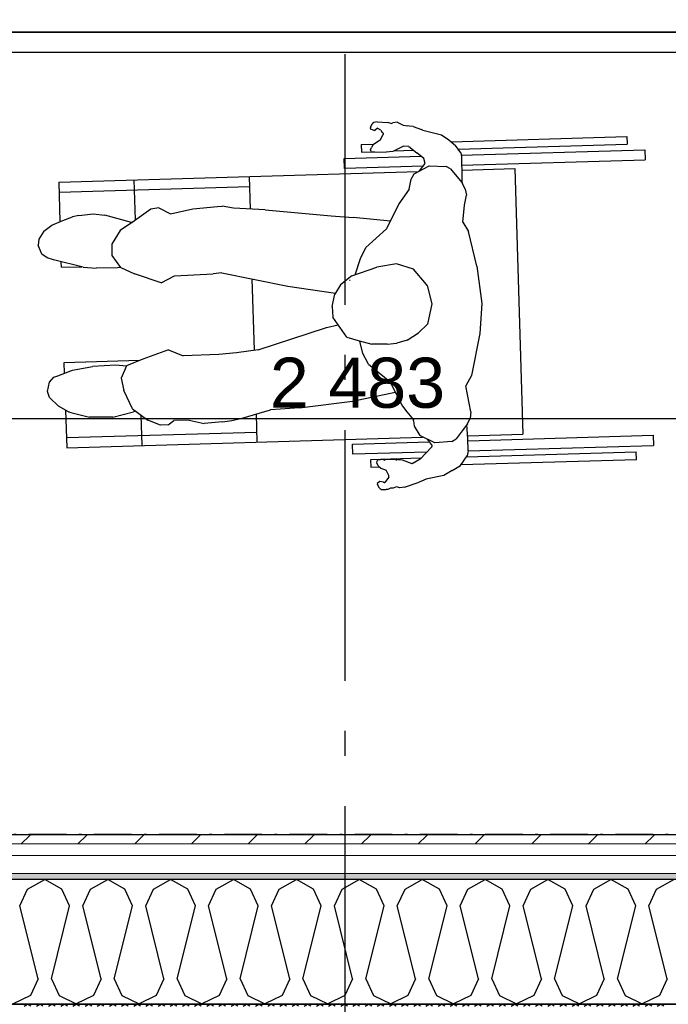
# Model space of a CAD drawing. Header units: millimetres. Extents: x -150 to 340931, y -1115 to 365939.
# Tile 171 of 253: x 297588 to 298881, y 356442 to 358406. Entities that reach past the tile are written whole.
import ezdxf
from ezdxf.enums import TextEntityAlignment as Align

# ---------------------------------------------------------------- set-up
doc = ezdxf.new("R2010")
doc.units = ezdxf.units.MM
doc.header["$LTSCALE"] = 0.5
doc.header["$MEASUREMENT"] = 0
for name, pattern in [('Akselinje', [1500, 1000, -200, 100, -200]), ('Over snittplan', [260, 150, -50, 10, -50]), ('PLINE', [0])]:
    doc.linetypes.add(name, pattern=pattern)
for name, color, linetype in [('232- Ikke-bærende yttervegger (Skravur)(Nye konstruksjoner)', 7, 'Continuous'), ('232- Ikke-bærende yttervegger(Nye konstruksjoner)', 7, 'Continuous'), ('255- Gulvoverflate(Nye konstruksjoner)', 7, 'Continuous'), ('287- Andre rekkverk_ håndlister og fendere(Nye konstruksjoner)', 7, 'Continuous'), ('82-- Modullinjer(Nye konstruksjoner)', 7, 'Continuous'), ('842-M___1_50 Målsetting bygning', 7, 'Continuous'), ('842-M___1_50 Målsetting bygning(Nye konstruksjoner)', 7, 'Continuous'), ('862- M___Nettoareal(Nye konstruksjoner)', 7, 'Continuous'), ('862- M___Nettoareal(Polylinje)(Nye konstruksjoner)', 7, 'Continuous'), ('862- M___Nettoareal(Tekst)(Nye konstruksjoner)', 7, 'Continuous'), ('878- Annen overflate_visuell informasjon(Nye konstruksjoner)', 7, 'Continuous')]:
    doc.layers.add(name, color=color, linetype=linetype)
doc.layers.add('235- Utvendig kledning og overflate(Nye konstruksjoner)', color=7, linetype='Continuous', lineweight=0)
doc.styles.add('GENERATED_STYLE_1', font='txt')
doc.styles.add('GENERATED_STYLE_3', font='arial.ttf')
doc.styles.add('GENERATED_STYLE_5', font='arial.ttf')
doc.dimstyles.new('GENERATED_STYLE__1', dxfattribs={"dimtxt": 100, "dimasz": 95, "dimexe": 0.18, "dimexo": 0.0625, "dimgap": 0, "dimtad": 1, "dimtih": 1, "dimtoh": 1, "dimdec": 0, "dimzin": 0, "dimdsep": 46, "dimtxsty": 'GENERATED_STYLE_3', "dimblk": 'ARROWHEAD_6', "dimblk1": 'ARROWHEAD_6', "dimblk2": 'ARROWHEAD_6', "dimcen": 0.09, "dimse1": 1, "dimse2": 1, "dimclrd": 256, "dimclre": 256, "dimclrt": 256, "dimadec": 1, "dimazin": 0, "dimtfac": 1, "dimtdec": 4, "dimtmove": 0, "dimatfit": 3, "dimfxl": 1, "dimtolj": 1, "dimtzin": 0, "dimarcsym": 0})
doc.dimstyles.new('GENERATED_STYLE__2', dxfattribs={"dimtxt": 100, "dimasz": 95, "dimexe": 0.18, "dimexo": 0.0625, "dimgap": 0, "dimtad": 1, "dimdec": 0, "dimzin": 0, "dimdsep": 46, "dimtxsty": 'GENERATED_STYLE_3', "dimblk": 'ARROWHEAD_6', "dimblk1": 'ARROWHEAD_6', "dimblk2": 'ARROWHEAD_6', "dimcen": 0.09, "dimse1": 1, "dimse2": 1, "dimclrd": 256, "dimclre": 256, "dimclrt": 256, "dimadec": 1, "dimazin": 0, "dimtfac": 1, "dimtdec": 4, "dimtmove": 0, "dimatfit": 3, "dimfxl": 1, "dimtolj": 1, "dimtzin": 0, "dimarcsym": 0})

# ---------------------------------------------------------------- blocks, each defined once
blk = doc.blocks.new('SVALGANG__5', base_point=(290802.8, 357548.8))
at = {"layer": '862- M___Nettoareal(Polylinje)(Nye konstruksjoner)', "linetype": 'PLINE', "flags": 128}
blk.add_lwpolyline([(277511, 356505.6), (277511, 356780.6), (303141, 356780.6), (303141, 354447.8), (307179.6, 354447.8), (304322.3, 358380.6), (276311, 358380.6), (276311, 356505.6)], close=True, dxfattribs=at)
at = {"layer": '862- M___Nettoareal(Tekst)(Nye konstruksjoner)', "style": 'GENERATED_STYLE_1'}
for tag, p in [('DUMMY_861', (291159.5, 358158.7)), ('ROOM_NAME', (290446.2, 358108.9)), ('DUMMY_862', (290446.2, 357970.5))]:
    blk.add_attdef(tag, text='', height=100, dxfattribs=at).set_placement(p, align=Align.TOP_LEFT)
blk = doc.blocks.new('*X86')
at = {"layer": '232- Ikke-bærende yttervegger (Skravur)(Nye konstruksjoner)', "linetype": 'PLINE'}
for p, q in [((297596.8, 356437.9), (297603.4, 356441.6)), ((297610, 356437.9), (297603.4, 356441.6)), ((297621.1, 356437.9), (297627.7, 356441.6)), ((297634.3, 356437.9), (297627.7, 356441.6)), ((297645.3, 356437.9), (297652, 356441.6)), ((297658.6, 356437.9), (297652, 356441.6)), ((297669.6, 356437.9), (297676.3, 356441.6)), ((297682.9, 356437.9), (297676.3, 356441.6)), ((297693.9, 356437.9), (297700.5, 356441.6)), ((297707.2, 356437.9), (297700.5, 356441.6)), ((297718.2, 356437.9), (297724.8, 356441.6)), ((297731.5, 356437.9), (297724.8, 356441.6)), ((297742.5, 356437.9), (297749.1, 356441.6)), ((297755.7, 356437.9), (297749.1, 356441.6)), ((297766.8, 356437.9), (297773.4, 356441.6)), ((297780, 356437.9), (297773.4, 356441.6)), ((297791, 356437.9), (297797.7, 356441.6)), ((297804.3, 356437.9), (297797.7, 356441.6)), ((297815.3, 356437.9), (297821.9, 356441.6)), ((297828.6, 356437.9), (297821.9, 356441.6)), ((297839.6, 356437.9), (297846.2, 356441.6)), ((297852.9, 356437.9), (297846.2, 356441.6)), ((297863.9, 356437.9), (297870.5, 356441.6)), ((297877.1, 356437.9), (297870.5, 356441.6)), ((297888.2, 356437.9), (297894.8, 356441.6)), ((297901.4, 356437.9), (297894.8, 356441.6)), ((297912.4, 356437.9), (297919.1, 356441.6)), ((297925.7, 356437.9), (297919.1, 356441.6)), ((297936.7, 356437.9), (297943.4, 356441.6)), ((297950, 356437.9), (297943.4, 356441.6)), ((297961, 356437.9), (297967.6, 356441.6)), ((297974.3, 356437.9), (297967.6, 356441.6)), ((297985.3, 356437.9), (297991.9, 356441.6)), ((297998.5, 356437.9), (297991.9, 356441.6)), ((298009.6, 356437.9), (298016.2, 356441.6)), ((298022.8, 356437.9), (298016.2, 356441.6)), ((298033.8, 356437.9), (298040.5, 356441.6)), ((298047.1, 356437.9), (298040.5, 356441.6)), ((298058.1, 356437.9), (298064.8, 356441.6)), ((298071.4, 356437.9), (298064.8, 356441.6)), ((298082.4, 356437.9), (298089, 356441.6)), ((298095.7, 356437.9), (298089, 356441.6)), ((298106.7, 356437.9), (298113.3, 356441.6)), ((298120, 356437.9), (298113.3, 356441.6)), ((298131, 356437.9), (298137.6, 356441.6)), ((298144.2, 356437.9), (298137.6, 356441.6)), ((298155.3, 356437.9), (298161.9, 356441.6)), ((298168.5, 356437.9), (298161.9, 356441.6)), ((298179.5, 356437.9), (298186.2, 356441.6)), ((298192.8, 356437.9), (298186.2, 356441.6)), ((298203.8, 356437.9), (298210.4, 356441.6)), ((298217.1, 356437.9), (298210.4, 356441.6)), ((298228.1, 356437.9), (298234.7, 356441.6)), ((298241.4, 356437.9), (298234.7, 356441.6)), ((298252.4, 356437.9), (298259, 356441.6)), ((298265.6, 356437.9), (298259, 356441.6)), ((298276.7, 356437.9), (298283.3, 356441.6)), ((298289.9, 356437.9), (298283.3, 356441.6)), ((298300.9, 356437.9), (298307.6, 356441.6)), ((298314.2, 356437.9), (298307.6, 356441.6)), ((298325.2, 356437.9), (298331.9, 356441.6)), ((298338.5, 356437.9), (298331.9, 356441.6)), ((298349.5, 356437.9), (298356.1, 356441.6)), ((298362.8, 356437.9), (298356.1, 356441.6)), ((298373.8, 356437.9), (298380.4, 356441.6)), ((298387, 356437.9), (298380.4, 356441.6)), ((298398.1, 356437.9), (298404.7, 356441.6)), ((298411.3, 356437.9), (298404.7, 356441.6)), ((298422.3, 356437.9), (298429, 356441.6)), ((298435.6, 356437.9), (298429, 356441.6)), ((298446.6, 356437.9), (298453.3, 356441.6)), ((298459.9, 356437.9), (298453.3, 356441.6)), ((298470.9, 356437.9), (298477.5, 356441.6)), ((298484.2, 356437.9), (298477.5, 356441.6)), ((298495.2, 356437.9), (298501.8, 356441.6)), ((298508.5, 356437.9), (298501.8, 356441.6)), ((298519.5, 356437.9), (298526.1, 356441.6)), ((298532.7, 356437.9), (298526.1, 356441.6)), ((298543.8, 356437.9), (298550.4, 356441.6)), ((298557, 356437.9), (298550.4, 356441.6)), ((298568, 356437.9), (298574.7, 356441.6)), ((298581.3, 356437.9), (298574.7, 356441.6)), ((298592.3, 356437.9), (298598.9, 356441.6)), ((298605.6, 356437.9), (298598.9, 356441.6)), ((298616.6, 356437.9), (298623.2, 356441.6)), ((298629.9, 356437.9), (298623.2, 356441.6)), ((298640.9, 356437.9), (298647.5, 356441.6)), ((298654.1, 356437.9), (298647.5, 356441.6)), ((298665.2, 356437.9), (298671.8, 356441.6)), ((298678.4, 356437.9), (298671.8, 356441.6)), ((298689.4, 356437.9), (298696.1, 356441.6)), ((298702.7, 356437.9), (298696.1, 356441.6)), ((298713.7, 356437.9), (298720.4, 356441.6)), ((298727, 356437.9), (298720.4, 356441.6)), ((298738, 356437.9), (298744.6, 356441.6)), ((298751.3, 356437.9), (298744.6, 356441.6)), ((298762.3, 356437.9), (298768.9, 356441.6)), ((298775.5, 356437.9), (298768.9, 356441.6)), ((298786.6, 356437.9), (298793.2, 356441.6)), ((298799.8, 356437.9), (298793.2, 356441.6)), ((298810.8, 356437.9), (298817.5, 356441.6)), ((298824.1, 356437.9), (298817.5, 356441.6)), ((298835.1, 356437.9), (298841.8, 356441.6)), ((298848.4, 356437.9), (298841.8, 356441.6)), ((298859.4, 356437.9), (298866, 356441.6)), ((298872.7, 356437.9), (298866, 356441.6))]:
    blk.add_line(p, q, dxfattribs=at)
blk = doc.blocks.new('*X94')
at = {"layer": '232- Ikke-bærende yttervegger (Skravur)(Nye konstruksjoner)', "linetype": 'PLINE'}
for p, q in [((297603.6, 356671.5), (297637.8, 356690.6)), ((297672.1, 356671.5), (297637.8, 356690.6)), ((297729, 356671.5), (297763.3, 356690.6)), ((297797.5, 356671.5), (297763.3, 356690.6)), ((297854.5, 356671.5), (297888.7, 356690.6)), ((297923, 356671.5), (297888.7, 356690.6)), ((297979.9, 356671.5), (298014.2, 356690.6)), ((298048.4, 356671.5), (298014.2, 356690.6)), ((298105.4, 356671.5), (298139.6, 356690.6)), ((298173.9, 356671.5), (298139.6, 356690.6)), ((298230.8, 356671.5), (298265.1, 356690.6)), ((298299.3, 356671.5), (298265.1, 356690.6)), ((298356.3, 356671.5), (298390.5, 356690.6)), ((298424.8, 356671.5), (298390.5, 356690.6)), ((298481.7, 356671.5), (298516, 356690.6)), ((298550.2, 356671.5), (298516, 356690.6)), ((298607.2, 356671.5), (298641.4, 356690.6)), ((298675.7, 356671.5), (298641.4, 356690.6)), ((298732.6, 356671.5), (298766.9, 356690.6)), ((298801.2, 356671.5), (298766.9, 356690.6)), ((298858.1, 356671.5), (298892.3, 356690.6)), ((297588.3, 356637.9), (297603.6, 356671.5)), ((297687.4, 356637.9), (297672.1, 356671.5)), ((297713.7, 356637.9), (297729, 356671.5)), ((297812.8, 356637.9), (297797.5, 356671.5)), ((297839.2, 356637.9), (297854.5, 356671.5)), ((297938.3, 356637.9), (297923, 356671.5)), ((297964.6, 356637.9), (297979.9, 356671.5)), ((298063.7, 356637.9), (298048.4, 356671.5)), ((298090.1, 356637.9), (298105.4, 356671.5)), ((298189.2, 356637.9), (298173.9, 356671.5)), ((298215.5, 356637.9), (298230.8, 356671.5)), ((298314.6, 356637.9), (298299.3, 356671.5)), ((298341, 356637.9), (298356.3, 356671.5)), ((298440.1, 356637.9), (298424.8, 356671.5)), ((298466.4, 356637.9), (298481.7, 356671.5)), ((298565.5, 356637.9), (298550.2, 356671.5)), ((298591.9, 356637.9), (298607.2, 356671.5)), ((298691, 356637.9), (298675.7, 356671.5)), ((298717.3, 356637.9), (298732.6, 356671.5)), ((298816.4, 356637.9), (298801.2, 356671.5)), ((298842.8, 356637.9), (298858.1, 356671.5)), ((297624.6, 356492.5), (297588.3, 356637.9)), ((297651, 356492.5), (297687.4, 356637.9)), ((297750.1, 356492.5), (297713.7, 356637.9)), ((297776.4, 356492.5), (297812.8, 356637.9)), ((297875.5, 356492.5), (297839.2, 356637.9)), ((297901.9, 356492.5), (297938.3, 356637.9)), ((298001, 356492.5), (297964.6, 356637.9)), ((298027.4, 356492.5), (298063.7, 356637.9)), ((298126.4, 356492.5), (298090.1, 356637.9)), ((298152.8, 356492.5), (298189.2, 356637.9)), ((298251.9, 356492.5), (298215.5, 356637.9)), ((298278.3, 356492.5), (298314.6, 356637.9)), ((298377.4, 356492.5), (298341, 356637.9)), ((298403.7, 356492.5), (298440.1, 356637.9)), ((298502.8, 356492.5), (298466.4, 356637.9)), ((298529.2, 356492.5), (298565.5, 356637.9)), ((298628.3, 356492.5), (298591.9, 356637.9)), ((298654.6, 356492.5), (298691, 356637.9)), ((298753.7, 356492.5), (298717.3, 356637.9)), ((298780.1, 356492.5), (298816.4, 356637.9)), ((298879.2, 356492.5), (298842.8, 356637.9)), ((297624.6, 356492.5), (297609.3, 356458.9)), ((297651, 356492.5), (297666.3, 356458.9)), ((297750.1, 356492.5), (297734.8, 356458.9)), ((297776.4, 356492.5), (297791.7, 356458.9)), ((297875.5, 356492.5), (297860.3, 356458.9)), ((297901.9, 356492.5), (297917.2, 356458.9)), ((298001, 356492.5), (297985.7, 356458.9)), ((298027.4, 356492.5), (298042.6, 356458.9)), ((298126.4, 356492.5), (298111.2, 356458.9)), ((298152.8, 356492.5), (298168.1, 356458.9)), ((298251.9, 356492.5), (298236.6, 356458.9)), ((298278.3, 356492.5), (298293.5, 356458.9)), ((298377.4, 356492.5), (298362.1, 356458.9)), ((298403.7, 356492.5), (298419, 356458.9)), ((298502.8, 356492.5), (298487.5, 356458.9)), ((298529.2, 356492.5), (298544.5, 356458.9)), ((298628.3, 356492.5), (298613, 356458.9)), ((298654.6, 356492.5), (298669.9, 356458.9)), ((298753.7, 356492.5), (298738.4, 356458.9)), ((298780.1, 356492.5), (298795.4, 356458.9)), ((298879.2, 356492.5), (298863.9, 356458.9)), ((297609.3, 356458.9), (297575.1, 356442.6)), ((297666.3, 356458.9), (297700.5, 356442.6)), ((297734.8, 356458.9), (297700.5, 356442.6)), ((297791.7, 356458.9), (297826, 356442.6)), ((297860.3, 356458.9), (297826, 356442.6)), ((297917.2, 356458.9), (297951.4, 356442.6)), ((297985.7, 356458.9), (297951.4, 356442.6)), ((298042.6, 356458.9), (298076.9, 356442.6)), ((298111.2, 356458.9), (298076.9, 356442.6)), ((298168.1, 356458.9), (298202.4, 356442.6)), ((298236.6, 356458.9), (298202.4, 356442.6)), ((298293.5, 356458.9), (298327.8, 356442.6)), ((298362.1, 356458.9), (298327.8, 356442.6)), ((298419, 356458.9), (298453.3, 356442.6)), ((298487.5, 356458.9), (298453.3, 356442.6)), ((298544.5, 356458.9), (298578.7, 356442.6)), ((298613, 356458.9), (298578.7, 356442.6)), ((298669.9, 356458.9), (298704.2, 356442.6)), ((298738.4, 356458.9), (298704.2, 356442.6)), ((298795.4, 356458.9), (298829.6, 356442.6)), ((298863.9, 356458.9), (298829.6, 356442.6))]:
    blk.add_line(p, q, dxfattribs=at)
blk = doc.blocks.new('Rullestolbruker[77]', base_point=(298015.3, 358142))
at = {"layer": '878- Annen overflate_visuell informasjon(Nye konstruksjoner)', "linetype": 'PLINE'}
for p, q in [((298287.2, 358190.4), (298287, 358187.9)), ((298287, 358187.9), (298296.4, 358184.8)), ((298287.2, 358190.4), (298291.1, 358198.2)), ((298294.2, 358200.4), (298291.1, 358198.2)), ((298301.1, 358201.8), (298294.2, 358200.4)), ((298301.3, 358189.2), (298296.4, 358184.8)), ((298301.1, 358201.8), (298321.5, 358200.6)), ((298302.1, 358188.8), (298301.3, 358189.2)), ((298307.8, 358185.4), (298302.1, 358188.8)), ((298328.8, 358198.5), (298321.5, 358200.6)), ((298328.8, 358198.5), (298332.2, 358199.9)), ((298340.9, 358201.1), (298332.2, 358199.9)), ((298340.9, 358201.1), (298352.8, 358195.1)), ((298352.8, 358195.1), (298361.8, 358193.8)), ((298365.1, 358192.9), (298361.8, 358193.8)), ((298372.7, 358192.8), (298365.1, 358192.9)), ((298372.7, 358192.8), (298389.5, 358186.4)), ((298391.8, 358185.2), (298389.5, 358186.4)), ((298292.5, 358156.5), (298307.5, 358166.5)), ((298307.5, 358166.5), (298312.8, 358176.8)), ((298307.8, 358185.4), (298310.7, 358180.3)), ((298312.5, 358179.2), (298310.7, 358180.3)), ((298312.5, 358179.2), (298312.8, 358176.8)), ((298391.8, 358185.2), (298429.3, 358176)), ((298429.3, 358176), (298444, 358165.8)), ((298448.5, 358161.9), (298798.7, 358172.3)), ((298798.7, 358172.3), (298799.2, 358157.3)), ((298268.9, 358156.5), (298293.7, 358157.3)), ((298268.9, 358156.5), (298269.4, 358141.6)), ((298287.6, 358146.3), (298289.3, 358150.9)), ((298292.5, 358156.5), (298289.3, 358150.9)), ((298353.5, 358153.2), (298332.1, 358142.6)), ((298364, 358153), (298353.5, 358153.2)), ((298364, 358153), (298380.1, 358139.8)), ((298444, 358165.8), (298457, 358154.4)), ((298467.4, 358140.1), (298457, 358154.4)), ((298462.2, 358147.3), (298799.2, 358157.3)), ((298234.8, 358128.5), (298388.4, 358133.1)), ((298235.4, 358108.5), (298234.8, 358128.5)), ((298269.4, 358141.6), (298290, 358142.2)), ((298289.1, 358142.6), (298287.6, 358146.3)), ((298289.1, 358142.6), (298290.8, 358141.8)), ((298290.8, 358141.8), (298296.3, 358141.7)), ((298296.3, 358141.7), (298318.9, 358141.2)), ((298332.1, 358142.6), (298318.9, 358141.2)), ((298374.1, 358144.7), (298333.8, 358143.5)), ((298393.8, 358128.7), (298380.1, 358139.8)), ((298396.7, 358118.5), (298393.8, 358128.7)), ((298467.4, 358140.1), (298468.8, 358132.4)), ((298468.3, 358135.4), (298834.5, 358146.3)), ((298468.8, 358132.4), (298469.7, 358090.5)), ((298834.5, 358146.3), (298835.1, 358126.3)), ((298392.6, 358113.2), (298235.4, 358108.5)), ((298374.8, 358098), (298404.2, 358114.3)), ((298385.3, 358103.8), (298396.7, 358118.5)), ((298404.2, 358114.3), (298438.1, 358112.7)), ((298446.9, 358108), (298438.1, 358112.7)), ((298446.9, 358108), (298469.7, 358080.7)), ((298469.2, 358115.5), (298835.1, 358126.3)), ((298469.4, 358105.5), (298575.5, 358108.6)), ((298575.5, 358108.6), (298591.2, 357578.8)), ((297665.9, 358081.6), (298382.7, 358102.9)), ((298045.7, 358092.9), (298047.7, 358028)), ((298364.8, 358067.8), (298368.7, 358087.8)), ((298368.7, 358087.8), (298374.8, 358098)), ((298469.7, 358090.5), (298469.7, 358080.7)), ((297665.9, 358081.6), (297668.2, 358003.1)), ((297666.5, 358061.7), (298046.3, 358072.9)), ((297815.8, 358086.1), (297818.2, 358006.1)), ((298469.7, 358080.7), (298471.1, 358079)), ((298476.5, 358067.6), (298471.1, 358079)), ((298352.1, 358049.9), (298344.3, 358038.6)), ((298364.8, 358067.8), (298352.1, 358049.9)), ((298474.8, 358035.4), (298478.9, 358055.6)), ((298476.5, 358067.6), (298478.9, 358055.6)), ((297865.5, 358030.1), (297849.1, 358027.6)), ((297865.5, 358030.1), (297888.3, 358018.3)), ((297932.9, 358028.5), (297982.2, 358033)), ((297982.2, 358033), (297991.5, 358033.8)), ((298014.3, 358029.7), (297991.5, 358033.8)), ((298077.7, 358026.5), (298014.3, 358029.7)), ((298344.3, 358038.6), (298319.6, 357988.4)), ((298471.7, 358001.7), (298474.8, 358035.4)), ((297673.7, 358005), (297693.4, 358012.4)), ((297706.1, 358015.3), (297693.4, 358012.4)), ((297706.1, 358015.3), (297734.3, 358018.6)), ((297734.3, 358018.6), (297757.6, 358016)), ((297810.8, 358001.3), (297757.6, 358016)), ((297849.1, 358027.6), (297816.7, 358004.4)), ((297888.3, 358018.3), (297932.9, 358028.5)), ((298077.7, 358026.5), (298209, 358014.5)), ((298209, 358014.5), (298252.8, 358010.8)), ((298327.1, 358003.7), (298252.8, 358010.8)), ((297636.1, 357983.5), (297651.8, 357995.8)), ((297651.8, 357995.8), (297673.7, 358005)), ((297816.7, 358004.4), (297787.9, 357984.9)), ((297810.9, 358001.3), (297810.8, 358001.3)), ((297810.8, 358001.3), (297812, 358001.2)), ((298471.7, 358001.7), (298483.1, 357982.9)), ((297636.1, 357983.5), (297625.9, 357968.1)), ((297787.9, 357984.9), (297772, 357959.4)), ((298278.3, 357951), (298319.6, 357988.4)), ((298499.6, 357914.3), (298483.1, 357982.9)), ((297625.9, 357968.1), (297624.9, 357955.6)), ((297632.3, 357937.9), (297624.9, 357955.6)), ((297772.4, 357935.5), (297772, 357959.4)), ((298267.7, 357929.1), (298278.3, 357951)), ((297642.9, 357930.7), (297632.3, 357937.9)), ((297655.4, 357926.6), (297642.9, 357930.7)), ((297789.5, 357911.4), (297772.4, 357935.5)), ((297714.3, 357912.3), (297655.4, 357926.6)), ((297670.9, 357911.7), (297670.6, 357922.9)), ((297670.9, 357911.7), (297711.7, 357912.9)), ((297714.3, 357912.3), (297740.2, 357910.2)), ((297789.7, 357911.3), (297782.6, 357910.8)), ((297789.5, 357911.4), (297816.6, 357899)), ((298250.3, 357894.4), (298300.4, 357912.3)), ((298257, 357896.8), (298267.7, 357929.1)), ((298339.4, 357918.8), (298300.4, 357912.3)), ((298373.1, 357908.3), (298339.4, 357918.8)), ((298499.6, 357914.3), (298509.2, 357839.7)), ((297782.6, 357910.8), (297740.2, 357910.2)), ((297869.9, 357880.5), (297816.6, 357899)), ((297869.9, 357880.5), (297896.9, 357894.6)), ((297896.9, 357894.6), (297973.7, 357898.5)), ((297991.3, 357900.6), (297973.7, 357898.5)), ((297991.3, 357900.6), (298122.7, 357874.1)), ((298250.3, 357894.4), (298227.4, 357876.6)), ((298399.4, 357877.7), (298373.1, 357908.3)), ((298056, 357746.3), (298051.8, 357888.4)), ((298122.7, 357874.1), (298217.5, 357860.3)), ((298227.4, 357876.6), (298216.2, 357858.1)), ((298245.8, 357886), (298246.7, 357886.3)), ((298400.2, 357875.6), (298399.4, 357877.7)), ((298400.2, 357875.6), (298409.5, 357839)), ((298211, 357833.2), (298216.2, 357858.1)), ((298211, 357833.2), (298212.6, 357812.1)), ((298409.5, 357839), (298400.9, 357798.2)), ((298509.2, 357839.7), (298505.5, 357779.6)), ((298211.5, 357826.1), (298210.8, 357826.6)), ((298199.4, 357791.8), (298223.3, 357796.7)), ((298240, 357772.6), (298212.6, 357812.1)), ((298400.9, 357798.2), (298383.3, 357781)), ((298063.6, 357747.4), (298199.4, 357791.8)), ((298360.4, 357766.2), (298383.3, 357781)), ((298505.5, 357779.6), (298489.2, 357695.9)), ((298240, 357772.6), (298263, 357765.5)), ((298263, 357765.5), (298290.3, 357758.1)), ((298271.9, 357740.1), (298266, 357764.7)), ((298320.7, 357758.5), (298290.3, 357758.1)), ((298320.7, 357758.5), (298339.7, 357760.4)), ((298360.4, 357766.2), (298339.7, 357760.4)), ((297884.4, 357747), (297833.4, 357728.5)), ((297884.4, 357747), (297913.8, 357734.8)), ((297985, 357737.9), (297913.8, 357734.8)), ((298020.4, 357741.3), (297985, 357737.9)), ((298063.6, 357747.4), (298020.4, 357741.3)), ((298283.5, 357718.5), (298271.9, 357740.1)), ((297676.6, 357721.8), (297826.5, 357726.2)), ((297677.2, 357700.6), (297676.6, 357721.8)), ((297779.5, 357716.2), (297733, 357713.8)), ((297800.3, 357714.7), (297779.5, 357716.2)), ((297800.6, 357715.3), (297790.5, 357690.5)), ((297833.4, 357728.5), (297800.6, 357715.3)), ((297826.5, 357726.2), (297826.5, 357725.7)), ((298283.5, 357718.5), (298326, 357683.7)), ((297656.1, 357692.3), (297664.1, 357695.4)), ((297664.1, 357695.4), (297693, 357706.8)), ((297693, 357706.8), (297733, 357713.8)), ((298489.2, 357695.9), (298477.8, 357675.1)), ((297643.4, 357663.8), (297647.2, 357682.9)), ((297647.2, 357682.9), (297656.1, 357692.3)), ((297790.5, 357690.5), (297795.4, 357666)), ((298326, 357683.7), (298351.5, 357634.4)), ((297647.3, 357652.1), (297643.4, 357663.8)), ((297812.9, 357629.6), (297795.4, 357666)), ((298251.9, 357644.6), (298336.9, 357662.6)), ((298487.9, 357623.1), (298477.8, 357675.1)), ((297665, 357634.6), (297647.3, 357652.1)), ((298145.6, 357631.2), (298251.9, 357644.6)), ((297685, 357623.6), (297665, 357634.6)), ((297679.4, 357626.7), (297681.6, 357551.9)), ((297685, 357623.6), (297690.1, 357622)), ((297686.2, 357623.2), (297686, 357623.3)), ((297690.1, 357622), (297727.3, 357612.7)), ((297773.8, 357612.8), (297814.6, 357623.6)), ((297812.9, 357629.6), (297843.6, 357606.7)), ((297819.8, 357624.4), (297814.6, 357623.6)), ((297829.7, 357617), (297831.5, 357556.3)), ((298031.7, 357610.6), (298088.2, 357627.6)), ((298061.4, 357563.1), (298059.8, 357619.1)), ((298145.6, 357631.2), (298088.2, 357627.6)), ((298351.5, 357634.4), (298359.8, 357623.2)), ((298359.8, 357623.2), (298373.2, 357607.4)), ((298487.9, 357623.1), (298486.1, 357611.1)), ((297773.8, 357612.8), (297727.3, 357612.7)), ((297868.7, 357596.6), (297843.6, 357606.7)), ((297883.7, 357597.8), (297868.7, 357596.6)), ((297883.7, 357597.8), (297895.2, 357606)), ((297925.7, 357607.1), (297895.2, 357606)), ((297925.7, 357607.1), (297955.6, 357599.9)), ((297992.3, 357603.6), (297955.6, 357599.9)), ((297992.3, 357603.6), (298011, 357606.1)), ((298011, 357606.1), (298031.7, 357610.6)), ((298373.1, 357605.4), (298373.2, 357607.4)), ((298373.1, 357605.4), (298374.6, 357594.7)), ((298481.1, 357599.4), (298470.6, 357585.7)), ((298481.9, 357570), (298479.9, 357597.8)), ((298481.1, 357599.4), (298486.1, 357611.1)), ((297681, 357571.9), (298060.8, 357583.1)), ((298374.6, 357594.7), (298385.7, 357576.4)), ((298470.6, 357585.7), (298458.2, 357569.4)), ((298481.5, 357575.6), (298591.2, 357578.8)), ((297681.6, 357551.9), (298391.5, 357572.9)), ((298251.7, 357558.8), (298404.8, 357563.3)), ((298252.2, 357538.8), (298251.7, 357558.8)), ((298415.8, 357561.3), (298385.7, 357576.4)), ((298400.7, 357568.8), (298410.5, 357555.5)), ((298449.6, 357564.3), (298415.8, 357561.3)), ((298449.6, 357564.3), (298458.2, 357569.4)), ((298482.4, 357545.5), (298481.9, 357570)), ((298482, 357565.6), (298851.4, 357576.6)), ((298851.4, 357576.6), (298852, 357556.6)), ((298399.8, 357543.2), (298252.2, 357538.8)), ((298409.7, 357553.4), (298386.3, 357529.1)), ((298409.7, 357553.4), (298410.5, 357555.5)), ((298479, 357533.5), (298817.4, 357543.5)), ((298482.4, 357545.5), (298480.5, 357535.6)), ((298482.4, 357545.6), (298852, 357556.6)), ((298817.8, 357528.5), (298817.4, 357543.5)), ((298387.9, 357530.8), (298287.6, 357527.8)), ((298287.6, 357527.8), (298288, 357512.8)), ((298300, 357521.9), (298301.5, 357527.1)), ((298303.1, 357515.6), (298300, 357521.9)), ((298313.2, 357528.6), (298301.5, 357527.1)), ((298315, 357527.3), (298313.2, 357528.6)), ((298315, 357527.3), (298317, 357527.4)), ((298333.9, 357528.1), (298317, 357527.4)), ((298351.1, 357526.9), (298333.9, 357528.1)), ((298338.1, 357527.8), (298340.6, 357527.9)), ((298370.3, 357519.4), (298351.1, 357526.9)), ((298370.4, 357519.4), (298370.3, 357519.4)), ((298386.3, 357529.1), (298370.4, 357519.4)), ((298466.7, 357516.2), (298480.5, 357535.6)), ((298468.1, 357518.2), (298817.8, 357528.5)), ((298288, 357512.8), (298305.7, 357513.4)), ((298303.1, 357515.6), (298308.4, 357510.9)), ((298308.4, 357510.9), (298318.5, 357507.1)), ((298324, 357496.5), (298318.5, 357507.1)), ((298450.5, 357506.4), (298433.6, 357496.3)), ((298450.5, 357506.4), (298466.7, 357516.2)), ((298306.3, 357484.4), (298300.9, 357480.8)), ((298300.9, 357480.8), (298301.3, 357478.8)), ((298313.3, 357483.3), (298306.3, 357484.4)), ((298314.4, 357482.3), (298313.3, 357483.3)), ((298315, 357482.6), (298314.4, 357482.3)), ((298315, 357482.6), (298315.9, 357482.5)), ((298319.5, 357487.1), (298315.9, 357482.5)), ((298324, 357493.1), (298319.5, 357487.1)), ((298324.1, 357493.1), (298324, 357496.5)), ((298324, 357493.1), (298324.1, 357493.1)), ((298355.6, 357473.4), (298384.5, 357482.9)), ((298398.2, 357489.4), (298384.5, 357482.9)), ((298433.6, 357496.3), (298397.6, 357489.3)), ((298305.7, 357471.2), (298301.3, 357478.8)), ((298305.7, 357471.2), (298309.4, 357468.8)), ((298309.4, 357468.8), (298318.5, 357468.3)), ((298322.1, 357468.3), (298318.5, 357468.3)), ((298327.7, 357471.4), (298322.1, 357468.3)), ((298332.4, 357471.4), (298327.7, 357471.4)), ((298339.1, 357473.7), (298332.4, 357471.4)), ((298339.1, 357473.7), (298339.2, 357473.6)), ((298346, 357472), (298339.2, 357473.6)), ((298355.6, 357473.4), (298346, 357472))]:
    blk.add_line(p, q, dxfattribs=at)
blk = doc.blocks.new('Standard grid marker[81]', base_point=(305734.8, 356690.6))
at = {"layer": '82-- Modullinjer(Nye konstruksjoner)', "linetype": 'Akselinje'}
blk.add_line((305534.8, 356690.6), (271734.8, 356690.6), dxfattribs=at)
at = {"layer": '82-- Modullinjer(Nye konstruksjoner)', "style": 'GENERATED_STYLE_5'}
for tag, p in [('AC_MarkerText_1_1', (271409.8, 356744.3)), ('AC_MarkerText_1_0', (305859.8, 356744.3))]:
    blk.add_attdef(tag, text='', height=100, rotation=360, dxfattribs=at).set_placement(p, align=Align.TOP_CENTER)
blk = doc.blocks.new('Standard grid marker[86]', base_point=(298236, 363787.1))
at = {"layer": '82-- Modullinjer(Nye konstruksjoner)', "linetype": 'Akselinje'}
blk.add_line((298236, 363587.1), (298236, 339987.1), dxfattribs=at)
at = {"layer": '82-- Modullinjer(Nye konstruksjoner)', "style": 'GENERATED_STYLE_5'}
for tag, p in [('AC_MarkerText_1_0', (298236, 363965.3)), ('AC_MarkerText_1_1', (298236, 339715.3))]:
    blk.add_attdef(tag, text='', height=100, rotation=360, dxfattribs=at).set_placement(p, align=Align.TOP_CENTER)
blk = doc.blocks.new('*D774')
at = {"layer": '842-M___1_50 Målsetting bygning(Nye konstruksjoner)', "linetype": 'PLINE'}
for p, q in [((276294.5, 363585.1), (276294.5, 363772.6)), ((335668.8, 363585.1), (335668.8, 363772.6)), ((276344.5, 363728.9), (276244.5, 363628.9)), ((335618.8, 363628.9), (335718.8, 363728.9)), ((276219.5, 363678.9), (276294.5, 363678.9)), ((276294.5, 363678.9), (335668.8, 363678.9)), ((335668.8, 363678.9), (335743.8, 363678.9))]:
    blk.add_line(p, q, dxfattribs=at)
at = {"layer": '842-M___1_50 Målsetting bygning(Nye konstruksjoner)', "insert": (305772, 363698.9), "char_height": 100, "attachment_point": 7, "style": 'GENERATED_STYLE_3'}
blk.add_mtext('\\A1;{\\pql;\\fArial|b0|i0|c0|p0;\\W1.000000;59\xa0374}', dxfattribs=at)
blk = doc.blocks.new('ARROWHEAD_6')
at = {"linetype": 'Continuous'}
for p, q in [((-0.5, -0.5), (0.5, 0.5)), ((0, 0), (-1, 0))]:
    blk.add_line(p, q, dxfattribs=at)
blk = doc.blocks.new('*D775')
at = {"layer": '842-M___1_50 Målsetting bygning(Nye konstruksjoner)', "linetype": 'PLINE'}
for p, q in [((277511, 362886.1), (277511, 363073.6)), ((303141, 362886.1), (303141, 363073.6)), ((277561, 363029.8), (277461, 362929.8)), ((303191, 363029.8), (303091, 362929.8)), ((277436, 362979.8), (277511, 362979.8)), ((277511, 362979.8), (303141, 362979.8))]:
    blk.add_line(p, q, dxfattribs=at)
at = {"layer": '842-M___1_50 Målsetting bygning(Nye konstruksjoner)', "insert": (290116.3, 362999.8), "char_height": 100, "attachment_point": 7, "style": 'GENERATED_STYLE_3'}
blk.add_mtext('\\A1;{\\pql;\\fArial|b0|i0|c0|p0;\\W1.000000;25\xa0630}', dxfattribs=at)
blk = doc.blocks.new('*D803')
at = {"layer": '842-M___1_50 Målsetting bygning(Nye konstruksjoner)', "linetype": 'PLINE'}
for p, q in [((294611, 362158.8), (294611, 362346.3)), ((302803, 362158.8), (302803, 362346.3)), ((294661, 362302.5), (294561, 362202.5)), ((302853, 362302.5), (302753, 362202.5)), ((294611, 362252.5), (302803, 362252.5))]:
    blk.add_line(p, q, dxfattribs=at)
at = {"layer": '842-M___1_50 Målsetting bygning(Nye konstruksjoner)', "insert": (298535.4, 362272.5), "char_height": 100, "attachment_point": 7, "style": 'GENERATED_STYLE_3'}
blk.add_mtext('\\A1;{\\pql;\\fArial|b0|i0|c0|p0;\\W1.000000;8\xa0192}', dxfattribs=at)
blk = doc.blocks.new('*D832')
at = {"layer": '842-M___1_50 Målsetting bygning', "linetype": 'PLINE'}
for p, q in [((297016.8, 357516.3), (297016.8, 357703.8)), ((299500, 357516.3), (299500, 357703.8)), ((297066.8, 357660.1), (296966.8, 357560.1)), ((299550, 357660.1), (299450, 357560.1)), ((297016.8, 357610.1), (299500, 357610.1))]:
    blk.add_line(p, q, dxfattribs=at)
at = {"layer": '842-M___1_50 Målsetting bygning', "insert": (298086.8, 357630.1), "char_height": 100, "attachment_point": 7, "style": 'GENERATED_STYLE_3'}
blk.add_mtext('\\A1;{\\pql;\\fArial|b0|i0|c0|p0;\\W1.000000;2\xa0483}', dxfattribs=at)
blk = doc.blocks.new('*D1570')
at = {"layer": '842-M___1_50 Målsetting bygning(Nye konstruksjoner)', "linetype": 'PLINE'}
for p, q in [((296899, 356380.7), (296899, 356455.7)), ((296949, 356330.7), (296849, 356430.7)), ((296992.7, 356380.7), (296805.2, 356380.7)), ((296899, 354367.6), (296899, 356380.7)), ((296849, 354417.6), (296949, 354317.6)), ((296992.7, 354367.6), (296805.2, 354367.6))]:
    blk.add_line(p, q, dxfattribs=at)
at = {"layer": '842-M___1_50 Målsetting bygning(Nye konstruksjoner)', "insert": (296879, 355202.6), "char_height": 100, "attachment_point": 7, "rotation": 90, "style": 'GENERATED_STYLE_3'}
blk.add_mtext('\\A1;{\\pql;\\fArial|b0|i0|c0|p0;\\W1.000000;2\xa0013}', dxfattribs=at)

msp = doc.modelspace()

# ---------------------------------------------------------------- hatches: boundary and pattern name
at = {"layer": '232- Ikke-bærende yttervegger (Skravur)(Nye konstruksjoner)', "linetype": 'Continuous'}
h = msp.add_hatch(dxfattribs=at)
h.set_pattern_fill('Skrålinjer_2', color=256, style=0, pattern_type=2)
h.set_pattern_definition([(225, (0, 0), (-56.568542, 56.568542), [80, 0])])
h.paths.add_polyline_path([(297016.8, 356761.6), (299500, 356761.6), (299500, 356780.6), (297016.8, 356780.6)])
h = msp.add_hatch(dxfattribs=at)
h.set_pattern_fill('Prikker_tett', color=256, style=0, pattern_type=2)
h.set_pattern_definition([(0, (0, 0), (0, 43.30127), [0, -25]), (0, (12.5, 21.65), (0, 43.30127), [0, -25])])
h.paths.add_polyline_path([(297016.8, 356690.6), (299500, 356690.6), (299500, 356702.6), (297016.8, 356702.6)])
msp.add_hatch(color=256, dxfattribs=at).paths.add_polyline_path([(297016.8, 356441.6), (299500, 356441.6), (299500, 356442.6), (297016.8, 356442.6)])

# ---------------------------------------------------------------- linework, layer by layer
at = {"layer": '232- Ikke-bærende yttervegger(Nye konstruksjoner)', "linetype": 'PLINE'}
for p, q in [((299500, 356690.6), (297016.8, 356690.6)), ((297016.8, 356442.6), (299500, 356442.6)), ((297016.8, 356441.6), (299500, 356441.6))]:
    msp.add_line(p, q, dxfattribs=at)
at = {"layer": '232- Ikke-bærende yttervegger(Nye konstruksjoner)', "linetype": 'PLINE', "flags": 128}
msp.add_lwpolyline([(278411, 358380.6), (302241, 358380.6)], dxfattribs=at)
at = {"layer": '232- Ikke-bærende yttervegger(Nye konstruksjoner)', "linetype": 'Over snittplan', "flags": 128}
msp.add_lwpolyline([(303141, 356780.6), (277511, 356780.6)], dxfattribs=at)
at = {"layer": '235- Utvendig kledning og overflate(Nye konstruksjoner)', "linetype": 'PLINE'}
for p, q in [((299500, 356761.6), (297016.8, 356761.6)), ((299500, 356738.6), (297016.8, 356738.6)), ((299500, 356702.6), (297016.8, 356702.6))]:
    msp.add_line(p, q, dxfattribs=at)
at = {"layer": '235- Utvendig kledning og overflate(Nye konstruksjoner)', "linetype": 'PLINE', "flags": 128}
msp.add_lwpolyline([(299500, 356780.6), (297016.8, 356780.6)], dxfattribs=at)
at = {"layer": '255- Gulvoverflate(Nye konstruksjoner)', "linetype": 'PLINE', "flags": 128}
for points in [[(278411, 358810.6), (278411, 358380.6), (302241, 358380.6), (302241, 358810.6)], [(278501, 358380.6), (276311, 358380.6), (276311, 356505.6), (277511, 356505.6), (277511, 356780.6), (303141, 356780.6), (303141, 354447.8), (307179.6, 354447.8), (304322.3, 358380.6), (303026, 358380.6)], [(276311, 356505.6), (277511, 356505.6), (277511, 356779.6), (303141, 356780.6), (303141, 354447.8), (307179.6, 354447.8), (304322.3, 358380.6), (303026, 358380.6), (278501, 358380.6), (276311, 358380.6)], [(277601, 356690.6), (277601, 347770.7), (281536, 347770.7), (281536, 349470.7), (285893, 349470.7), (285893, 347770.7), (289886, 347770.7), (289886, 349470.7), (294243, 349470.7), (294243, 347770.7), (298236, 347770.7), (298236, 349470.7), (303051, 349470.7), (303051, 356690.6)]]:
    msp.add_lwpolyline(points, close=True, dxfattribs=at)
at = {"layer": '287- Andre rekkverk_ håndlister og fendere(Nye konstruksjoner)', "linetype": 'PLINE'}
for p, q in [((302235, 358380.6), (278417, 358380.6)), ((278417, 358340.6), (302235, 358340.6))]:
    msp.add_line(p, q, dxfattribs=at)

# ---------------------------------------------------------------- block references
at = {"layer": '232- Ikke-bærende yttervegger(Nye konstruksjoner)'}
for name in ['*X94', '*X86']:
    msp.add_blockref(name, (0, 0), dxfattribs=at)
at = {"layer": '82-- Modullinjer(Nye konstruksjoner)', "linetype": 'PLINE'}
for name, p in [('Standard grid marker[86]', (298236, 363787.1)), ('Standard grid marker[81]', (305734.8, 356690.6))]:
    msp.add_blockref(name, p, dxfattribs=at)
at = {"layer": '862- M___Nettoareal(Nye konstruksjoner)', "linetype": 'Continuous'}
msp.add_blockref('SVALGANG__5', (290802.8, 357548.8), dxfattribs=at)
at = {"layer": '878- Annen overflate_visuell informasjon(Nye konstruksjoner)', "linetype": 'PLINE'}
msp.add_blockref('Rullestolbruker[77]', (298015.3, 358142), dxfattribs=at)

# ---------------------------------------------------------------- dimensions: what is measured, and where the dimension line sits
at = {"layer": '842-M___1_50 Målsetting bygning', "linetype": 'Continuous'}
dim = msp.add_linear_dim(base=(299500, 357610.1), p1=(297016.8, 356780.6), p2=(299500, 356780.6), dimstyle='GENERATED_STYLE__1', dxfattribs=at)
dim.commit()
dim.dimension.update_dxf_attribs({"geometry": '*D832', "text_midpoint": (298258.3, 357680.1), "dimtype": 160})
at = {"layer": '842-M___1_50 Målsetting bygning(Nye konstruksjoner)', "linetype": 'Continuous'}
for base, p1, p2, picture, middle in [((335668.8, 363678.9), (276294.5, 358685.2), (335668.8, 339845.1), '*D774', (305981.5, 363748.9)), ((303141, 362979.8), (277511, 357652.9), (303141, 357652.9), '*D775', (290325.9, 363049.8)), ((302803, 362252.5), (294611, 357144.5), (302803, 356709.8), '*D803', (298707, 362322.5))]:
    dim = msp.add_linear_dim(base=base, p1=p1, p2=p2, dimstyle='GENERATED_STYLE__1', dxfattribs=at)
    dim.commit()
    dim.dimension.update_dxf_attribs({"geometry": picture, "text_midpoint": middle, "dimtype": 160})
dim = msp.add_linear_dim(base=(296899, 356380.7), p1=(297939, 354367.6), p2=(298050, 356380.7), angle=90, dimstyle='GENERATED_STYLE__2', dxfattribs=at)
dim.commit()
dim.dimension.update_dxf_attribs({"geometry": '*D1570', "text_midpoint": (296829, 355374.1), "dimtype": 160, "text_rotation": 90})

doc.saveas('drawing.dxf')
